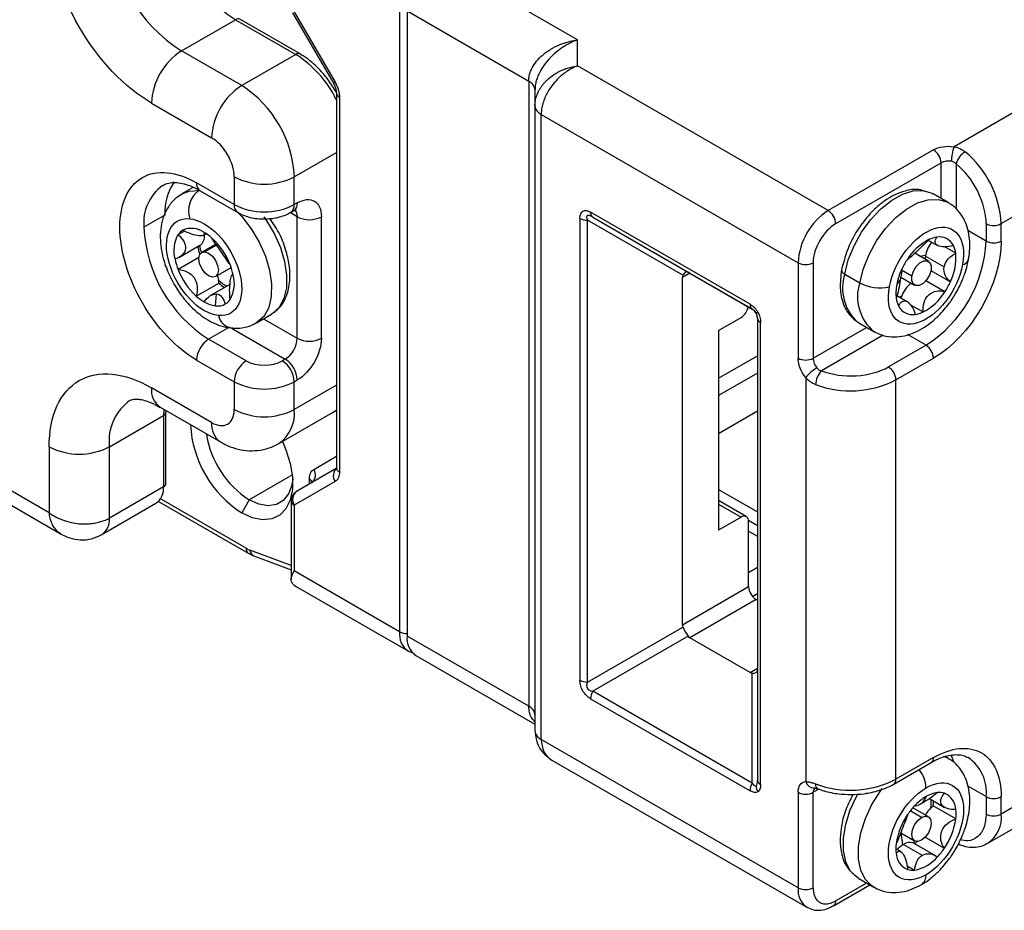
# Model space of a CAD drawing. Header units: millimetres. Extents: x 0 to 559, y 0 to 432.
# Tile 8 of 10: x 468 to 515, y 296 to 338. Entities that reach past the tile are written whole.
import ezdxf

# ---------------------------------------------------------------- set-up
doc = ezdxf.new("R2010")
doc.units = ezdxf.units.MM

msp = doc.modelspace()

# ---------------------------------------------------------------- linework, layer by layer
for p, q in [((494.503, 337.013), (487.907, 340.821)), ((486.139, 338.575), (486.139, 309.18)), ((475.886, 336.493), (478.431, 337.962)), ((478.431, 337.962), (481.26, 336.329)), ((481.46, 336.349), (478.631, 337.982)), ((481.11, 338.29), (483.024, 334.974)), ((481.189, 338.336), (483.103, 335.02)), ((486.492, 338.371), (492.21, 335.071)), ((486.492, 338.371), (486.492, 308.976)), ((494.503, 335.788), (494.503, 337.013)), ((478.714, 334.86), (475.886, 336.493)), ((481.26, 336.329), (478.714, 334.86)), ((519.544, 336.226), (512.207, 331.99)), ((506.291, 328.983), (494.503, 335.788)), ((492.21, 335.071), (492.21, 305.675)), ((483.164, 334.527), (483.164, 316.902)), ((483.31, 334.323), (483.31, 316.698)), ((492.503, 334.662), (492.503, 333.916)), ((474.472, 334.043), (477.3, 332.41)), ((492.503, 333.916), (492.503, 304.521)), ((469.663, 314.772), (436.853, 333.713)), ((492.796, 333.508), (504.877, 326.533)), ((492.796, 304.112), (492.796, 333.508)), ((437.118, 332.884), (470.227, 313.77)), ((481.189, 330.573), (483.164, 331.713)), ((511.241, 331.84), (506.291, 328.983)), ((514.423, 328.37), (520.494, 331.875)), ((506.645, 328.371), (511.595, 331.228)), ((511.595, 329.554), (511.595, 331.228)), ((512.302, 331.187), (512.302, 329.063)), ((478.361, 330.573), (478.361, 329.267)), ((481.189, 329.267), (481.189, 330.573)), ((476.445, 330.079), (475.904, 329.766)), ((478.361, 329.267), (476.593, 330.287)), ((476.705, 329.922), (476.769, 329.915)), ((476.759, 329.921), (478.526, 328.9)), ((511.93, 329.36), (511.223, 329.768)), ((481.33, 329.348), (481.189, 329.267)), ((475.108, 328.776), (474.118, 328.205)), ((481.33, 328.695), (480.993, 328.89)), ((481.023, 328.9), (481.165, 328.982)), ((481.33, 322.979), (481.33, 328.695)), ((482.462, 322.979), (482.462, 328.695)), ((502.614, 324.579), (495.119, 328.906)), ((494.619, 328.618), (494.619, 306.898)), ((499.456, 325.944), (494.973, 328.533)), ((494.973, 306.813), (494.973, 328.533)), ((495.223, 328.677), (502.718, 324.35)), ((495.223, 328.677), (499.706, 326.088)), ((513.716, 328.37), (513.716, 327.554)), ((514.423, 327.554), (514.423, 328.37)), ((476.026, 328.024), (475.719, 327.847)), ((476.898, 327.812), (477.047, 327.898)), ((513.716, 327.554), (512.858, 328.049)), ((475.759, 326.776), (476.754, 327.351)), ((477.507, 327.401), (476.834, 327.012)), ((477.535, 327.36), (476.982, 327.041)), ((510.992, 327.591), (511.425, 327.341)), ((511.118, 327.518), (511.125, 327.47)), ((511, 326.606), (510.359, 326.977)), ((510.6, 326.837), (510.869, 326.883)), ((510.859, 326.849), (511.743, 326.339)), ((512.284, 326.985), (511.771, 327.281)), ((476.702, 326.776), (475.724, 326.211)), ((504.877, 326.533), (504.877, 322.042)), ((505.584, 326.533), (505.584, 322.042)), ((477.483, 325.886), (478.217, 326.31)), ((478.309, 325.979), (478.264, 325.953)), ((499.786, 326.043), (499.432, 325.838)), ((499.786, 326.043), (502.614, 324.41)), ((507.064, 326.001), (507.771, 325.592)), ((510.228, 325.906), (509.738, 326.19)), ((511.12, 326.165), (512.038, 325.635)), ((476.577, 324.964), (477.638, 325.576)), ((478.184, 325.529), (477.253, 324.991)), ((499.432, 309.508), (499.432, 325.838)), ((509.511, 325.5), (509.678, 325.707)), ((509.705, 325.853), (510.35, 325.48)), ((511.779, 325.168), (510.881, 325.687)), ((477.488, 324.506), (477.529, 325.063)), ((510.004, 324.7), (509.523, 324.978)), ((510.158, 324.559), (510.75, 324.216)), ((479.403, 323.704), (480.11, 324.112)), ((502.718, 324.35), (502.718, 324.35)), ((502.98, 324.213), (502.901, 324.167)), ((479.739, 323.898), (481.33, 322.979)), ((501.129, 323.348), (502.19, 323.96)), ((502.968, 323.917), (502.968, 302.197)), ((503.114, 301.993), (503.114, 323.713)), ((507.723, 323.706), (507.666, 323.742)), ((507.723, 323.706), (508.431, 323.298)), ((478.148, 323.51), (477.159, 322.938)), ((478.265, 323.443), (480.765, 321.999)), ((501.129, 323.348), (501.129, 313.958)), ((505.584, 322.042), (508.095, 323.492)), ((508.877, 323.127), (505.973, 321.451)), ((510.888, 322.655), (510.025, 323.152)), ((478.926, 321.918), (477.159, 322.938)), ((510.888, 322.655), (509.12, 321.634)), ((476.593, 321.958), (478.361, 320.938)), ((480.765, 321.999), (480.623, 321.918)), ((501.129, 321.1), (502.968, 322.161)), ((509.473, 321.022), (511.241, 322.042)), ((502.968, 321.345), (501.129, 320.283)), ((478.361, 320.938), (478.361, 319.632)), ((481.189, 320.938), (481.33, 321.02)), ((481.189, 319.632), (481.189, 320.938)), ((505.231, 321.131), (505.231, 302.132)), ((509.473, 302.241), (509.473, 321.022)), ((477.3, 319.019), (474.472, 320.652)), ((483.164, 320.772), (481.189, 319.632)), ((474.886, 319.736), (477.714, 318.103)), ((475.047, 319.643), (475.037, 319.345)), ((475.154, 316.16), (475.154, 319.508)), ((475.158, 319.506), (475.155, 319.581)), ((480.464, 318.029), (483.01, 319.499)), ((502.968, 319.549), (501.129, 318.487)), ((472.492, 317.875), (475.037, 319.345)), ((475.037, 319.345), (475.037, 315.997)), ((469.663, 317.875), (469.663, 314.772)), ((472.492, 314.527), (472.492, 317.875)), ((482.103, 316.817), (483.164, 317.429)), ((483.16, 316.85), (481.293, 315.772)), ((481.096, 316.555), (479.068, 315.385)), ((483.103, 316.24), (481.189, 315.134)), ((481.896, 316.12), (481.896, 316.359)), ((475.037, 315.997), (472.492, 314.527)), ((501.129, 315.875), (502.968, 314.813)), ((474.803, 315.309), (479.021, 312.874)), ((478.918, 313.103), (474.896, 315.425)), ((479.068, 315.385), (478.714, 314.772)), ((481.043, 315.339), (481.043, 311.64)), ((502.44, 314.595), (501.129, 315.351)), ((472.139, 313.749), (474.685, 315.219)), ((481.189, 315.134), (481.189, 312.037)), ((501.129, 315.182), (502.19, 314.57)), ((502.19, 314.57), (501.129, 313.958)), ((502.968, 314.16), (502.542, 314.406)), ((502.544, 311.304), (502.544, 314.366)), ((502.544, 313.915), (502.968, 313.67)), ((481.043, 312.29), (479.102, 313.016)), ((479.281, 312.751), (481.043, 312.093)), ((486.139, 309.18), (481.189, 312.037)), ((502.968, 312.201), (502.544, 311.956)), ((481.189, 311.365), (481.25, 311.326)), ((481.25, 311.326), (486.553, 308.264)), ((499.432, 309.508), (502.544, 311.304)), ((502.897, 310.691), (499.786, 308.895)), ((502.729, 310.838), (502.968, 310.976)), ((502.968, 310.651), (502.897, 310.691)), ((494.973, 306.813), (499.456, 309.402)), ((492.21, 305.675), (486.492, 308.976)), ((499.706, 308.969), (495.223, 306.38)), ((502.614, 307.262), (499.786, 308.895)), ((486.557, 308.268), (486.82, 308.164)), ((486.907, 308.06), (492.503, 304.83)), ((502.614, 307.262), (502.968, 307.467)), ((502.718, 302.053), (502.718, 307.23)), ((495.119, 306.032), (502.614, 301.705)), ((502.718, 302.053), (495.223, 306.38)), ((504.877, 297.138), (492.796, 304.112)), ((520.494, 304.113), (514.423, 300.608)), ((511.241, 303.262), (509.473, 302.241)), ((511.693, 303.335), (511.929, 303.232)), ((511.93, 303.231), (511.787, 303.313)), ((493.296, 303.147), (505.291, 296.222)), ((509.37, 302.012), (511.137, 303.033)), ((513.802, 299.234), (520.216, 302.937)), ((513.716, 301.424), (512.858, 301.92)), ((504.877, 301.629), (504.877, 297.138)), ((505.85, 301.782), (505.584, 301.629)), ((505.584, 297.138), (505.584, 301.629)), ((510.888, 301.425), (510.711, 301.118)), ((513.716, 301.424), (513.716, 300.608)), ((514.423, 300.608), (514.423, 301.424)), ((510.348, 300.99), (510.364, 300.981)), ((511.05, 301.331), (511.763, 300.92)), ((512.289, 300.383), (511.228, 300.995)), ((510.675, 300.445), (510.144, 300.752)), ((511, 300.477), (510.267, 300.9)), ((509.699, 299.727), (510.35, 299.351)), ((509.711, 299.72), (509.79, 299.157)), ((510.847, 299.52), (511.752, 298.998)), ((509.827, 299.179), (510.711, 298.669)), ((511.364, 298.63), (510.327, 299.229)), ((512.397, 299.183), (512.494, 299.155)), ((509.701, 298.843), (509.473, 298.974)), ((509.996, 298.175), (510.35, 297.971)), ((506.541, 296.297), (508.241, 297.278)), ((508.095, 297.362), (506.645, 296.525)), ((507.723, 297.577), (508.431, 297.169))]:
    msp.add_line(p, q)
at = {"flags": 128}
for points in [[(483.103, 335.02), (483.061, 334.996), (483.034, 334.981), (483.024, 334.975), (483.024, 334.974)], [(475.909, 329.769), (476.251, 329.899), (476.705, 329.922)], [(507.064, 326.001), (507.235, 326.663), (507.503, 327.329), (507.857, 327.969), (508.282, 328.555), (508.759, 329.061), (509.267, 329.466), (509.785, 329.752), (510.288, 329.906), (510.756, 329.922), (511.168, 329.798), (511.223, 329.768)], [(507.771, 325.592), (507.942, 326.255), (508.21, 326.921), (508.564, 327.56), (508.989, 328.147), (509.466, 328.653), (509.975, 329.058), (510.492, 329.344), (510.996, 329.498), (511.464, 329.514), (511.876, 329.39), (511.912, 329.371)], [(478.568, 328.863), (478.718, 328.701), (479.159, 328.134), (479.535, 327.506), (479.828, 326.844), (480.026, 326.178), (480.121, 325.536), (480.107, 324.947), (479.987, 324.435), (479.764, 324.024), (479.449, 323.732), (479.398, 323.701)], [(479.756, 328.698), (479.866, 328.542), (480.242, 327.914), (480.535, 327.253), (480.733, 326.586), (480.828, 325.944), (480.814, 325.355), (480.694, 324.843), (480.471, 324.433), (480.156, 324.14), (480.11, 324.112)], [(511.147, 327.501), (511.137, 327.486), (511.125, 327.47)], [(477.335, 325.857), (477.159, 325.919), (476.983, 326.06), (476.834, 326.261), (476.734, 326.491), (476.699, 326.715), (476.734, 326.897), (476.833, 327.012), (476.982, 327.041)], [(476.982, 327.041), (477.158, 326.98), (477.334, 326.838), (477.483, 326.637), (477.583, 326.408), (477.618, 326.184), (477.583, 326.001), (477.484, 325.887), (477.335, 325.857)], [(510.859, 326.849), (510.848, 326.772), (510.842, 326.698)], [(510.228, 325.906), (510.302, 326.138), (510.433, 326.355), (510.601, 326.524), (510.781, 326.621), (510.944, 326.629), (511.066, 326.548), (511.129, 326.391), (511.123, 326.18)], [(477.566, 325.934), (477.585, 325.875), (477.622, 325.718)], [(511.123, 326.18), (511.048, 325.949), (510.917, 325.732), (510.749, 325.562), (510.57, 325.466), (510.407, 325.458), (510.285, 325.538), (510.222, 325.696), (510.228, 325.906)], [(483.01, 319.499), (483.01, 319.499), (483.164, 319.605)], [(480.628, 318.124), (480.796, 317.735), (481.001, 317.087), (481.105, 316.458), (481.105, 315.878), (481.001, 315.371), (480.796, 314.958), (480.501, 314.659), (480.127, 314.487), (479.692, 314.448), (479.214, 314.544), (478.714, 314.772)], [(481.111, 316.377), (481.067, 316.072), (480.915, 315.659), (480.671, 315.351), (480.346, 315.163), (479.957, 315.106), (479.524, 315.181), (479.068, 315.385)], [(512.186, 303.097), (512.086, 303.366), (512.075, 303.391)], [(507.723, 297.577), (507.634, 297.634), (507.33, 297.942), (507.12, 298.366), (507.012, 298.888), (507.012, 299.486), (507.12, 300.132), (507.33, 300.8), (507.634, 301.459), (507.686, 301.554)], [(508.432, 297.168), (508.341, 297.226), (508.037, 297.534), (507.827, 297.958), (507.719, 298.48), (507.719, 299.078), (507.827, 299.724), (508.037, 300.391), (508.341, 301.05), (508.726, 301.672), (508.827, 301.811)], [(510.675, 299.383), (510.499, 299.322), (510.35, 299.351), (510.251, 299.466), (510.216, 299.649), (510.251, 299.872), (510.35, 300.102), (510.499, 300.303), (510.675, 300.445)], [(510.675, 300.445), (510.851, 300.506), (511, 300.477), (511.1, 300.362), (511.135, 300.179), (511.1, 299.956), (511, 299.726), (510.851, 299.525), (510.675, 299.383)], [(510.369, 299.342), (510.333, 299.303), (510.282, 299.25)], [(512.492, 299.156), (512.455, 299.172), (512.408, 299.207)]]:
    msp.add_lwpolyline(points, dxfattribs=at)
for centre, radius, start, end in [((482.375, 344.158), 7.345, 182.4763, 237.5237), ((479.829, 342.689), 7.345, 182.4764, 237.5236), ((478.549, 337.798), 0.202, 65.9905, 125.5916), ((477.542, 333.903), 3.074, 122.6055, 177.3945), ((481.376, 336.172), 0.196, 63.6031, 126.4229), ((478.494, 331.942), 5.186, 25.7789, 57.7699), ((480.37, 332.271), 3.074, 122.6055, 177.3945), ((475.816, 330.329), 5.379, 2.6055, 57.3945), ((492.002, 334.613), 0.503, 5.6948, 65.6253), ((483.403, 334.544), 0.239, 183.8191, 247.2847), ((493.003, 333.966), 0.503, 185.6948, 245.6253), ((513.985, 331.299), 1.907, 158.7728, 179.8941), ((510.827, 331.193), 0.768, 2.6055, 57.3945), ((513.22, 330.936), 0.952, 121.2763, 164.7516), ((509.732, 328.131), 4.697, 2.9236, 50.4002), ((511.947, 330.546), 0.768, 80.2289, 117.3572), ((479.775, 333.303), 3.074, 242.6097, 297.3903), ((476.279, 328.415), 2.171, 126.3915, 185.5597), ((477.673, 328.901), 2.568, 146.1252, 182.7776), ((476.985, 330.244), 0.394, 173.7012, 234.9867), ((477.385, 328.966), 1.173, 125.3812, 198.0117), ((478.741, 329.218), 0.383, 172.7267, 236.1179), ((479.775, 331.996), 3.074, 242.6097, 297.3903), ((480.809, 329.218), 0.383, 303.9141, 7.2701), ((480.95, 329.3), 0.384, 304.0564, 7.2558), ((480.898, 328.729), 0.434, 355.5608, 41.6841), ((481.896, 329.787), 1.23, 242.6097, 297.3903), ((495.369, 328.882), 0.252, 174.3796, 234.302), ((507.948, 326.394), 3.074, 122.6055, 177.3945), ((505.877, 328.336), 0.768, 2.6055, 57.3945), ((494.958, 329.254), 0.721, 241.9598, 271.1441), ((514.069, 329.053), 0.769, 242.6097, 297.3903), ((480.719, 328.505), 6.608, 182.6055, 237.3945), ((477.043, 327.103), 1.519, 150.647, 195.4821), ((476.304, 327.448), 0.708, 120.0956, 145.6801), ((476.36, 327.143), 1.005, 54.6219, 114.1347), ((476.447, 327.767), 0.518, 306.4442, 6.2473), ((475.807, 326.013), 2.255, 48.0214, 59.8057), ((479.501, 327.898), 2.92, 191.6188, 199.4788), ((479.279, 327.797), 2.588, 190.1961, 197.9071), ((475.085, 325.25), 3.306, 21.1485, 47.5719), ((512.243, 325.277), 2.646, 117.4139, 148.1404), ((512.451, 326.535), 1.622, 144.8312, 168.8598), ((507.575, 327.833), 6.147, 302.6055, 357.3945), ((511.582, 326.46), 1.292, 98.4523, 115.555), ((511.522, 327.024), 0.725, 25.7785, 100.3376), ((511.133, 326.826), 1.162, 7.9018, 26.2567), ((514.069, 328.236), 0.769, 242.6097, 297.3903), ((509.812, 326.738), 2.484, 333.6409, 5.7091), ((478.479, 327.295), 2.96, 191.6515, 201.4777), ((475.414, 325.359), 2.96, 11.6515, 21.4777), ((505.231, 327.216), 0.769, 242.6097, 297.3903), ((512.874, 324.774), 3.449, 146.5851, 155.4591), ((512.561, 326.786), 0.343, 277.9422, 340.8591), ((478.807, 327.404), 3.306, 201.1485, 227.5719), ((476.85, 325.551), 1.519, 330.647, 15.4821), ((507.139, 326.21), 0.223, 183.8418, 250.4748), ((509.142, 325.344), 2.179, 162.4722, 227.3522), ((512.481, 324.939), 3.022, 155.1968, 169.2971), ((479.078, 327.255), 2.117, 226.5564, 239.6825), ((476.502, 325.522), 1.137, 2.7163, 9.907), ((479.213, 327.336), 2.362, 228.1758, 236.4263), ((509.798, 324.936), 2.131, 162.0685, 230.695), ((508.729, 327.328), 1.983, 241.1176, 282.7542), ((511.452, 325.118), 1.978, 168.8799, 187.6077), ((511.24, 324.353), 1.621, 130.8555, 157.3024), ((508.901, 327.068), 3.449, 326.5851, 335.4591), ((509.088, 326.274), 1.452, 291.4637, 296.8843), ((511.229, 324.345), 1.613, 156.8679, 160.872), ((509.532, 326.565), 2.646, 297.4139, 328.1404), ((478.085, 326.641), 2.255, 228.0214, 239.8057), ((477.656, 325.861), 1.366, 238.9409, 262.9543), ((477.58, 325.257), 0.757, 263.0536, 298.7397), ((477.589, 325.206), 0.708, 300.0956, 325.6801), ((502.865, 324.555), 0.252, 174.3796, 234.302), ((510.642, 325.016), 1.162, 187.9018, 206.2567), ((478.359, 324.204), 0.752, 191.8247, 260.194), ((501.772, 324.613), 0.775, 302.6666, 348.4845), ((510.253, 324.817), 0.725, 205.7785, 280.3376), ((510.193, 325.382), 1.292, 278.4523, 295.555), ((503.218, 323.942), 0.251, 185.6948, 245.6253), ((477.821, 321.903), 1.229, 122.6055, 177.3945), ((480.102, 323.035), 1.229, 302.6055, 357.3945), ((481.896, 324.071), 1.23, 242.6097, 297.3903), ((510.473, 322.007), 0.768, 2.6055, 57.3945), ((479.589, 320.882), 1.229, 122.6055, 177.3945), ((479.961, 320.882), 1.229, 2.6055, 57.3945), ((480.102, 320.964), 1.229, 2.6055, 57.3945), ((505.231, 322.725), 0.769, 242.6097, 297.3903), ((506.351, 322.078), 0.767, 182.6393, 219.7721), ((506.718, 319.937), 1.907, 120.1044, 141.2295), ((506.65, 320.78), 0.952, 135.2489, 178.7233), ((508.706, 320.987), 0.768, 2.6055, 57.3945), ((479.775, 323.667), 3.074, 242.6097, 297.3903), ((507.335, 325.205), 4.698, 249.6027, 297.0725), ((475.452, 320.544), 0.986, 173.7012, 234.9867), ((474.828, 318.142), 2.352, 124.9455, 186.5174), ((474.953, 319.529), 0.202, 294.4627, 353.3013), ((479.775, 322.361), 3.074, 242.6097, 297.3903), ((479.474, 319.442), 1.725, 305.0198, 6.2983), ((478.301, 318.92), 1.006, 174.381, 234.2856), ((481.52, 319.17), 5.217, 182.8122, 237.4558), ((481.519, 319.184), 4.521, 188.8846, 237.1774), ((471.077, 320.605), 3.074, 242.6097, 297.3903), ((481.724, 316.551), 0.463, 307.6541, 35.0897), ((483.48, 316.506), 0.461, 126.3512, 215.1851), ((483.414, 316.927), 0.251, 185.6948, 245.6253), ((481.778, 316.113), 0.273, 19.2001, 64.3554), ((474.204, 315.905), 0.838, 305.0133, 6.2988), ((474.954, 316.18), 0.201, 294.3747, 354.3052), ((481.566, 315.4), 0.461, 126.3512, 215.1851), ((481.293, 315.364), 0.252, 185.7426, 245.6212), ((471.659, 314.435), 0.838, 305.0163, 6.2986), ((502.328, 314.401), 0.218, 350.786, 129.2033), ((479.168, 313.079), 0.252, 174.3817, 234.2786), ((479.406, 313.029), 0.305, 182.4789, 245.6066), ((503.311, 311.339), 0.768, 182.6055, 237.3945), ((487.09, 309.059), 0.959, 172.7379, 236.0061), ((486.478, 309.817), 0.721, 241.9598, 271.1441), ((487.444, 308.855), 0.959, 172.7442, 235.9436), ((494.958, 307.534), 0.721, 241.9598, 271.1441), ((495.84, 306.007), 0.721, 148.8563, 178.0435), ((492.002, 305.217), 0.503, 5.6948, 65.6253), ((493.003, 304.571), 0.503, 185.6948, 245.6253), ((510.996, 303.235), 0.246, 305.0133, 6.2988), ((511.764, 301.642), 1.964, 353.6259, 55.8141), ((509.358, 301.762), 1.531, 2.6455, 37.9188), ((503.335, 301.68), 0.721, 148.8563, 178.0435), ((503.481, 301.941), 0.58, 180.5474, 210.3568), ((503.218, 302.222), 0.251, 185.6948, 245.6253), ((505.628, 302.253), 0.415, 196.916, 269.6534), ((505.849, 301.651), 0.266, 134.6456, 184.6913), ((505.917, 301.982), 0.222, 169.8435, 237.7495), ((507.335, 306.425), 4.698, 249.6027, 297.0725), ((509.236, 302.211), 0.24, 303.8755, 7.274), ((505.231, 302.311), 0.769, 242.6097, 297.3903), ((512.129, 299.333), 2.432, 120.687, 136.9966), ((511.599, 300.25), 1.373, 97.2956, 121.2186), ((511.518, 300.808), 0.81, 73.2036, 96.5773), ((511.442, 300.795), 0.847, 1.6195, 68.5818), ((514.069, 302.107), 0.769, 242.6097, 297.3903), ((512.691, 298.776), 3.223, 136.5636, 145.8472), ((509.284, 301.155), 1.85, 351.9311, 4.031), ((512.051, 299.96), 1.322, 128.4818, 134.9865), ((509.187, 301.223), 2.054, 353.6388, 359.9548), ((512.601, 298.789), 3.142, 145.1202, 172.4684), ((512.285, 299.737), 1.645, 135.2394, 150.038), ((510.42, 300.601), 1.882, 353.3495, 6.6505), ((514.069, 301.29), 0.769, 242.6097, 297.3903), ((512.96, 300.443), 1.473, 304.7335, 6.4329), ((509.174, 300.795), 3.142, 325.1202, 352.4684), ((511.355, 298.982), 1.882, 173.3495, 186.6505), ((510.467, 298.108), 1.248, 120.8564, 138.2681), ((510.129, 298.738), 0.534, 73.3669, 124.415), ((510.159, 298.938), 0.336, 60.0143, 68.5482), ((508.146, 301.312), 3.06, 316.4597, 319.4147), ((510.333, 298.788), 0.847, 181.6195, 248.5818), ((510.016, 299.791), 1.851, 280.4127, 319.582), ((509.084, 300.807), 3.223, 316.5636, 325.8472), ((510.257, 298.775), 0.81, 253.2036, 276.5773), ((510.386, 297.701), 0.503, 305.8348, 5.6085), ((505.857, 297.03), 0.986, 173.6979, 235.022), ((505.231, 297.82), 0.769, 242.6097, 297.3903), ((506.393, 296.501), 0.253, 306.8974, 5.5151)]:
    msp.add_arc(centre, radius, start, end)
for centre, major_axis, ratio, start_param, end_param in [((500.139, 325.838), (0.707, 0), 0.577382, 2.879793, 3.141593), ((499.639, 325.55), (0, 0.558), 0.464104, 6.021462, 7.068659), ((500.139, 325.838), (0.5, -0.289), 0.00007, 2.356235, 2.618035), ((502.968, 324.206), (0.5, -0.289), 0.00007, 2.094436, 2.356235), ((502.468, 323.917), (0.25, 0.433), 0.99996, 5.236028, 6.283226), ((500.139, 309.508), (0.707, 0), 0.577382, 3.141593, 3.403392), ((499.639, 309.219), (-0.25, 0.433), 0.154743, 1.047273, 2.094471), ((500.139, 309.508), (0.354, 0.612), 0.577335, 2.879834, 3.141633), ((502.968, 307.875), (0.354, 0.612), 0.577335, 3.141633, 3.403433), ((502.468, 307.586), (0.483, -0.279), 0.464152, 5.497828, 6.545025)]:
    msp.add_ellipse(centre, major_axis=major_axis, ratio=ratio, start_param=start_param, end_param=end_param)
for points, knots in [([(474.472, 334.043), (473.196, 334.779), (471.973, 336.07), (470.17, 339.194), (469.663, 340.899), (469.663, 342.371)], [0, 0, 0, 0, 0.5, 0.5, 1, 1, 1, 1]), ([(492.21, 335.071), (492.211, 335.105), (492.212, 335.173), (492.226, 335.276), (492.249, 335.381), (492.28, 335.485), (492.32, 335.59), (492.406, 335.77), (492.575, 336.025), (492.868, 336.32), (493.234, 336.582), (493.576, 336.756), (493.892, 336.874), (494.173, 336.958), (494.386, 336.993), (494.503, 337.013)], [0, 0, 0, 0, 0.036351, 0.072904, 0.109713, 0.146832, 0.184312, 0.222203, 0.343336, 0.474126, 0.599455, 0.742438, 0.808916, 0.894771, 1, 1, 1, 1]), ([(494.503, 337.013), (494.457, 336.996), (494.368, 336.963), (494.241, 336.906), (494.124, 336.849), (494.019, 336.792), (493.925, 336.737), (493.842, 336.685), (493.659, 336.563), (493.396, 336.357), (493.077, 336.029), (492.821, 335.682), (492.654, 335.36), (492.561, 335.091), (492.512, 334.87), (492.506, 334.732), (492.503, 334.662)], [0, 0, 0, 0, 0.0474974, 0.0914324, 0.1318052, 0.168616, 0.2018654, 0.2315539, 0.2576827, 0.4006582, 0.5260043, 0.6567864, 0.7779355, 0.8532556, 0.9271378, 1, 1, 1, 1]), ([(483.156, 334.566), (483.036, 334.759), (482.868, 335.03), (482.581, 335.392), (482.325, 335.677), (482.003, 335.973), (481.712, 336.2), (481.526, 336.305), (481.459, 336.342)], [0, 0, 0, 0, 0.258623, 0.363328, 0.535381, 0.711168, 0.897207, 1, 1, 1, 1]), ([(492.503, 333.916), (492.504, 333.953), (492.505, 334.028), (492.52, 334.141), (492.543, 334.255), (492.577, 334.37), (492.62, 334.486), (492.673, 334.6), (492.737, 334.714), (492.81, 334.825), (492.893, 334.934), (492.986, 335.04), (493.141, 335.196), (493.392, 335.394), (493.692, 335.559), (493.969, 335.669), (494.215, 335.744), (494.401, 335.772), (494.503, 335.788)], [0, 0, 0, 0, 0.04276, 0.085977, 0.12966, 0.173819, 0.218461, 0.263595, 0.309228, 0.355369, 0.402024, 0.4492, 0.496905, 0.620307, 0.757727, 0.820657, 0.901419, 1, 1, 1, 1]), ([(494.503, 335.788), (494.463, 335.773), (494.388, 335.743), (494.279, 335.69), (494.18, 335.637), (494.09, 335.584), (494.01, 335.532), (493.939, 335.483), (493.781, 335.367), (493.554, 335.167), (493.313, 334.886), (493.139, 334.629), (493.013, 334.397), (492.915, 334.165), (492.846, 333.937), (492.803, 333.716), (492.798, 333.577), (492.796, 333.508)], [0, 0, 0, 0, 0.044468, 0.085658, 0.12357, 0.158205, 0.189561, 0.217639, 0.242439, 0.379862, 0.503292, 0.590306, 0.675567, 0.759118, 0.841007, 0.921283, 1, 1, 1, 1]), ([(483.024, 334.974), (483.056, 334.912), (483.101, 334.825), (483.14, 334.703), (483.159, 334.614), (483.165, 334.549), (483.164, 334.53), (483.164, 334.528)], [0, 0, 0, 0, 0.378795, 0.528398, 0.759605, 0.983125, 1, 1, 1, 1]), ([(483.103, 335.02), (483.119, 334.992), (483.151, 334.935), (483.192, 334.846), (483.228, 334.757), (483.267, 334.638), (483.303, 334.488), (483.308, 334.378), (483.31, 334.323)], [0, 0, 0, 0, 0.125122, 0.249401, 0.374049, 0.50027, 0.749406, 1, 1, 1, 1]), ([(512.207, 331.99), (512.239, 331.983), (512.303, 331.968), (512.395, 331.938), (512.484, 331.902), (512.569, 331.859), (512.65, 331.808), (512.701, 331.77), (512.726, 331.75)], [0, 0, 0, 0, 0.164519, 0.328616, 0.493263, 0.659424, 0.828038, 1, 1, 1, 1]), ([(513.716, 328.37), (513.716, 328.841), (513.575, 329.378), (513.06, 330.405), (512.701, 330.862), (512.302, 331.187)], [0, 0, 0, 0, 0.5, 0.5, 1, 1, 1, 1]), ([(476.593, 321.958), (475.636, 322.511), (474.719, 323.479), (473.367, 325.822), (472.987, 327.1), (472.987, 329.309), (473.367, 330.149), (474.719, 330.93), (475.636, 330.839), (476.593, 330.287)], [0, 0, 0, 0, 0.25, 0.25, 0.5, 0.5, 0.75, 0.75, 1, 1, 1, 1]), ([(475.003, 330.157), (475.05, 330.187), (475.17, 330.263), (475.411, 330.309), (475.735, 330.306), (476.1, 330.223), (476.447, 330.095), (476.674, 329.962), (476.76, 329.912)], [0, 0, 0, 0, 0.133493, 0.341244, 0.528544, 0.710308, 0.890341, 1, 1, 1, 1]), ([(475.918, 329.761), (475.814, 329.699), (475.56, 329.548), (475.264, 329.188), (475.034, 328.737), (474.908, 328.245), (474.873, 327.736), (474.914, 327.23), (475.008, 326.78), (475.135, 326.373), (475.297, 325.96), (475.449, 325.677), (475.537, 325.514)], [0, 0, 0, 0, 0.082017, 0.200841, 0.311464, 0.425629, 0.538486, 0.64243, 0.742745, 0.816417, 0.893452, 1, 1, 1, 1]), ([(510.883, 329.869), (510.769, 329.911), (510.468, 330.023), (509.786, 329.913), (509.059, 329.564), (508.362, 328.971), (507.772, 328.27), (507.204, 327.299), (507.017, 326.58), (506.916, 326.195)], [0, 0, 0, 0, 0.076935, 0.202449, 0.392637, 0.507913, 0.647538, 0.811518, 1, 1, 1, 1]), ([(481.33, 329.348), (481.63, 329.522), (481.918, 329.55), (482.343, 329.305), (482.462, 329.041), (482.462, 328.695)], [0, 0, 0, 0, 0.5, 0.5, 1, 1, 1, 1]), ([(512.879, 326.675), (512.891, 326.734), (512.935, 326.948), (512.956, 327.314), (512.933, 327.77), (512.836, 328.213), (512.66, 328.632), (512.395, 328.999), (512.132, 329.254), (511.944, 329.341), (511.895, 329.364)], [0, 0, 0, 0, 0.0541157, 0.1946373, 0.3404339, 0.4896462, 0.6402873, 0.7916975, 0.9457928, 1, 1, 1, 1]), ([(477.624, 324.05), (476.722, 324.139), (475.687, 325.231), (474.94, 327.744), (475.368, 328.692), (476.269, 328.603)], [0, 0, 0, 0, 0.5, 0.5, 1, 1, 1, 1]), ([(478.532, 328.907), (478.565, 328.885), (478.685, 328.806), (478.912, 328.723), (479.213, 328.64), (479.5, 328.597), (479.695, 328.592), (479.775, 328.59)], [0, 0, 0, 0, 0.097035, 0.348953, 0.563859, 0.82041, 1, 1, 1, 1]), ([(479.775, 328.59), (479.951, 328.599), (480.197, 328.611), (480.54, 328.693), (480.788, 328.773), (480.95, 328.865), (481.02, 328.904)], [0, 0, 0, 0, 0.394095, 0.54938, 0.805947, 1, 1, 1, 1]), ([(481.165, 328.982), (481.192, 328.996), (481.248, 329.026), (481.281, 329.029), (481.274, 329.029), (481.273, 329.029)], [0, 0, 0, 0, 0.4489672, 0.9108608, 1, 1, 1, 1]), ([(494.619, 328.618), (494.619, 328.792), (494.666, 328.912), (494.84, 329.013), (494.968, 328.994), (495.119, 328.906)], [0, 0, 0, 0, 0.5, 0.5, 1, 1, 1, 1]), ([(495.223, 328.677), (495.096, 328.75), (495.006, 328.776), (494.919, 328.725), (494.922, 328.65), (494.973, 328.533)], [0, 0, 0, 0, 0.5, 0.5, 1, 1, 1, 1]), ([(476.269, 328.603), (477.17, 328.515), (478.206, 327.423), (478.953, 324.91), (478.525, 323.962), (477.624, 324.05)], [0, 0, 0, 0, 0.5, 0.5, 1, 1, 1, 1]), ([(480.111, 324.112), (480.267, 324.228), (480.555, 324.44), (480.857, 324.986), (480.997, 325.62), (480.977, 326.343), (480.823, 327.079), (480.534, 327.875), (480.208, 328.367), (480.044, 328.615)], [0, 0, 0, 0, 0.1425838, 0.2613732, 0.4280256, 0.5566689, 0.694887, 0.8462292, 1, 1, 1, 1]), ([(509.167, 325.395), (509.39, 326.62), (510.342, 327.851), (512.242, 328.432), (512.832, 327.673), (512.608, 326.447)], [0, 0, 0, 0, 0.5, 0.5, 1, 1, 1, 1]), ([(475.719, 327.847), (475.83, 327.753), (475.924, 327.65), (476.053, 327.429), (476.085, 327.311), (476.058, 327.083), (475.998, 326.975), (475.822, 326.803), (475.707, 326.738), (475.579, 326.697)], [0, 0, 0, 0, 0.25, 0.25, 0.5, 0.5, 0.75, 0.75, 1, 1, 1, 1]), ([(476.717, 327.795), (476.617, 327.805), (476.489, 327.834), (476.221, 327.925), (476.082, 327.986), (475.949, 328.06)], [0, 0, 0, 0, 0.5, 0.5, 1, 1, 1, 1]), ([(476.942, 327.963), (476.958, 327.9), (476.952, 327.853), (476.882, 327.796), (476.817, 327.785), (476.717, 327.795)], [0, 0, 0, 0, 0.5, 0.5, 1, 1, 1, 1]), ([(478.169, 326.443), (478.12, 326.501), (478.064, 326.582), (477.931, 326.783), (477.854, 326.903), (477.685, 327.15), (477.594, 327.276), (477.436, 327.5), (477.367, 327.602), (477.316, 327.69)], [0, 0, 0, 0, 0.25, 0.25, 0.5, 0.5, 0.75, 0.75, 1, 1, 1, 1]), ([(511.025, 327.625), (510.939, 327.527), (510.839, 327.425), (510.623, 327.219), (510.508, 327.114), (510.304, 326.926), (510.216, 326.842), (510.081, 326.724), (510.031, 326.687), (509.996, 326.673)], [0, 0, 0, 0, 0.25, 0.25, 0.5, 0.5, 0.75, 0.75, 1, 1, 1, 1]), ([(512.175, 327.34), (512.032, 327.298), (511.89, 327.277), (511.631, 327.275), (511.516, 327.295), (511.36, 327.373), (511.321, 327.432), (511.313, 327.569), (511.341, 327.65), (511.392, 327.738)], [0, 0, 0, 0, 0.25, 0.25, 0.5, 0.5, 0.75, 0.75, 1, 1, 1, 1]), ([(511.743, 326.339), (511.768, 326.474), (511.838, 326.601), (512.031, 326.819), (512.151, 326.911), (512.284, 326.985)], [0, 0, 0, 0, 0.5, 0.5, 1, 1, 1, 1]), ([(512.608, 326.447), (512.501, 325.858), (512.217, 325.238), (511.42, 324.208), (510.939, 323.84), (510.027, 323.561), (509.631, 323.661), (509.138, 324.296), (509.059, 324.806), (509.167, 325.395)], [0, 0, 0, 0, 0.25, 0.25, 0.5, 0.5, 0.75, 0.75, 1, 1, 1, 1]), ([(512.297, 325.107), (512.407, 325.316), (512.562, 325.607), (512.727, 326.05), (512.825, 326.364), (512.864, 326.59), (512.879, 326.675)], [0, 0, 0, 0, 0.411639, 0.572864, 0.839242, 1, 1, 1, 1]), ([(475.724, 326.211), (475.865, 326.206), (476.008, 326.175), (476.272, 326.05), (476.392, 325.954), (476.561, 325.708), (476.609, 325.557), (476.636, 325.257), (476.618, 325.106), (476.577, 324.964)], [0, 0, 0, 0, 0.25, 0.25, 0.5, 0.5, 0.75, 0.75, 1, 1, 1, 1]), ([(478.173, 324.807), (478.155, 324.954), (478.147, 325.107), (478.15, 325.404), (478.161, 325.547), (478.188, 325.775), (478.206, 325.859), (478.25, 325.954), (478.278, 325.969), (478.313, 325.956)], [0, 0, 0, 0, 0.25, 0.25, 0.5, 0.5, 0.75, 0.75, 1, 1, 1, 1]), ([(506.916, 326.195), (506.882, 325.903), (506.814, 325.333), (506.968, 324.608), (507.263, 324.044), (507.573, 323.816), (507.723, 323.706)], [0, 0, 0, 0, 0.272944, 0.531751, 0.77472, 1, 1, 1, 1]), ([(509.737, 326.206), (509.748, 326.176), (509.747, 326.12), (509.724, 325.955), (509.703, 325.843), (509.678, 325.707)], [0, 0, 0, 0, 0.5, 0.5, 1, 1, 1, 1]), ([(512.038, 325.635), (511.934, 325.719), (511.85, 325.824), (511.741, 326.066), (511.719, 326.203), (511.743, 326.339)], [0, 0, 0, 0, 0.5, 0.5, 1, 1, 1, 1]), ([(475.537, 325.514), (475.663, 325.313), (475.837, 325.035), (476.138, 324.669), (476.405, 324.386), (476.744, 324.093), (477.117, 323.836), (477.525, 323.634), (477.9, 323.504), (478.141, 323.482), (478.233, 323.474)], [0, 0, 0, 0, 0.187024, 0.260274, 0.3813, 0.505063, 0.636777, 0.773435, 0.913295, 1, 1, 1, 1]), ([(509.678, 325.707), (509.654, 325.572), (509.627, 325.42), (509.566, 325.126), (509.531, 324.984), (509.491, 324.856)], [0, 0, 0, 0, 0.5, 0.5, 1, 1, 1, 1]), ([(476.951, 324.691), (477.027, 324.807), (477.119, 324.904), (477.321, 325.037), (477.43, 325.073), (477.529, 325.063)], [0, 0, 0, 0, 0.5, 0.5, 1, 1, 1, 1]), ([(477.529, 325.063), (477.629, 325.053), (477.714, 324.999), (477.851, 324.832), (477.903, 324.721), (477.944, 324.593)], [0, 0, 0, 0, 0.5, 0.5, 1, 1, 1, 1]), ([(508.465, 323.294), (508.559, 323.243), (508.805, 323.106), (509.251, 323.033), (509.757, 323.059), (510.246, 323.196), (510.704, 323.421), (511.121, 323.709), (511.465, 324.016), (511.754, 324.329), (512.03, 324.676), (512.199, 324.949), (512.297, 325.107)], [0, 0, 0, 0, 0.073212, 0.193175, 0.304859, 0.42012, 0.534059, 0.639, 0.740278, 0.814656, 0.89243, 1, 1, 1, 1]), ([(510.75, 324.216), (510.743, 324.368), (510.758, 324.52), (510.842, 324.802), (510.914, 324.931), (511.117, 325.12), (511.248, 325.179), (511.515, 325.221), (511.651, 325.208), (511.779, 325.168)], [0, 0, 0, 0, 0.25, 0.25, 0.5, 0.5, 0.75, 0.75, 1, 1, 1, 1]), ([(509.6, 324.502), (509.65, 324.596), (509.706, 324.668), (509.833, 324.746), (509.906, 324.751), (510.061, 324.673), (510.143, 324.59), (510.283, 324.376), (510.341, 324.245), (510.383, 324.104)], [0, 0, 0, 0, 0.25, 0.25, 0.5, 0.5, 0.75, 0.75, 1, 1, 1, 1]), ([(478.233, 323.474), (478.291, 323.466), (478.499, 323.435), (478.858, 323.487), (479.198, 323.576), (479.356, 323.686), (479.389, 323.709)], [0, 0, 0, 0, 0.143969, 0.518914, 0.900508, 1, 1, 1, 1]), ([(482.462, 322.979), (482.462, 322.633), (482.343, 322.232), (481.918, 321.497), (481.63, 321.193), (481.33, 321.02)], [0, 0, 0, 0, 0.5, 0.5, 1, 1, 1, 1]), ([(469.663, 317.875), (469.663, 319.348), (470.17, 320.468), (471.973, 321.509), (473.196, 321.388), (474.472, 320.652)], [0, 0, 0, 0, 0.5, 0.5, 1, 1, 1, 1]), ([(505.973, 321.451), (506.454, 321.267), (507.03, 321.185), (508.177, 321.252), (508.712, 321.399), (509.12, 321.634)], [0, 0, 0, 0, 0.5, 0.5, 1, 1, 1, 1]), ([(505.698, 320.802), (505.668, 320.814), (505.609, 320.838), (505.525, 320.883), (505.445, 320.935), (505.369, 320.994), (505.297, 321.059), (505.253, 321.107), (505.231, 321.131)], [0, 0, 0, 0, 0.171962, 0.340576, 0.506737, 0.671384, 0.835481, 1, 1, 1, 1]), ([(473.487, 320.072), (473.511, 320.085), (473.553, 320.107), (473.703, 320.128), (473.916, 320.117), (474.208, 320.048), (474.536, 319.927), (474.779, 319.791), (474.888, 319.731)], [0, 0, 0, 0, 0.235091, 0.398931, 0.56018, 0.717348, 0.873581, 1, 1, 1, 1]), ([(477.3, 319.019), (477.581, 318.857), (477.851, 318.83), (478.249, 319.06), (478.361, 319.307), (478.361, 319.632)], [0, 0, 0, 0, 0.5, 0.5, 1, 1, 1, 1]), ([(482.998, 319.508), (483.047, 319.527), (483.109, 319.551), (483.155, 319.599), (483.164, 319.608)], [0, 0, 0, 0, 0.80306, 1, 1, 1, 1]), ([(477.718, 318.112), (477.791, 318.067), (478.013, 317.934), (478.422, 317.787), (478.937, 317.684), (479.473, 317.689), (479.998, 317.794), (480.311, 317.955), (480.462, 318.033)], [0, 0, 0, 0, 0.088865, 0.268336, 0.451106, 0.63612, 0.823915, 1, 1, 1, 1]), ([(481.896, 316.359), (481.897, 316.385), (481.898, 316.438), (481.909, 316.511), (481.925, 316.579), (481.957, 316.662), (482.01, 316.751), (482.072, 316.795), (482.103, 316.817)], [0, 0, 0, 0, 0.125122, 0.249401, 0.374049, 0.50027, 0.749406, 1, 1, 1, 1]), ([(483.31, 316.698), (483.31, 316.671), (483.308, 316.619), (483.298, 316.546), (483.281, 316.478), (483.25, 316.395), (483.196, 316.306), (483.134, 316.262), (483.103, 316.24)], [0, 0, 0, 0, 0.125122, 0.249401, 0.374049, 0.50027, 0.749406, 1, 1, 1, 1]), ([(483.164, 316.902), (483.163, 316.884), (483.162, 316.845), (483.153, 316.825), (483.155, 316.828), (483.156, 316.829)], [0, 0, 0, 0, 0.422693, 0.88456, 1, 1, 1, 1]), ([(482.051, 316.228), (482.05, 316.227), (482.05, 316.226), (482.023, 316.19), (482.006, 316.185), (482.003, 316.184)], [0, 0, 0, 0, 0.3238935, 0.8872756, 1, 1, 1, 1]), ([(481.293, 315.77), (481.287, 315.767), (481.238, 315.743), (481.154, 315.665), (481.072, 315.526), (481.033, 315.405), (481.044, 315.343), (481.045, 315.339)], [0, 0, 0, 0, 0.034524, 0.31917, 0.634128, 0.97557, 1, 1, 1, 1]), ([(469.663, 314.772), (469.696, 314.748), (469.76, 314.702), (469.86, 314.64), (469.956, 314.586), (470.047, 314.54), (470.131, 314.5), (470.209, 314.467), (470.389, 314.397), (470.676, 314.313), (471.039, 314.258), (471.349, 314.246), (471.613, 314.259), (471.863, 314.296), (472.095, 314.354), (472.307, 314.43), (472.431, 314.495), (472.492, 314.527)], [0, 0, 0, 0, 0.044253, 0.085249, 0.122988, 0.157469, 0.188692, 0.216657, 0.241364, 0.378405, 0.501714, 0.588787, 0.674218, 0.758029, 0.840245, 0.920893, 1, 1, 1, 1]), ([(470.227, 313.77), (470.204, 313.784), (470.156, 313.814), (470.087, 313.868), (470.02, 313.931), (469.956, 314.005), (469.895, 314.088), (469.833, 314.192), (469.768, 314.332), (469.703, 314.524), (469.677, 314.684), (469.663, 314.772)], [0, 0, 0, 0, 0.078931, 0.160917, 0.245958, 0.33406, 0.425223, 0.51945, 0.644335, 0.804528, 1, 1, 1, 1]), ([(470.227, 313.77), (470.358, 313.705), (470.637, 313.566), (471.134, 313.482), (471.662, 313.523), (471.982, 313.675), (472.139, 313.749)], [0, 0, 0, 0, 0.222821, 0.473553, 0.741803, 1, 1, 1, 1]), ([(479.021, 312.875), (479.022, 312.874), (479.104, 312.818), (479.193, 312.786), (479.28, 312.754)], [0, 0, 0, 0, 0.0064552, 1, 1, 1, 1]), ([(481.189, 311.365), (481.128, 311.41), (481.091, 311.455), (481.046, 311.554), (481.039, 311.605), (481.053, 311.771), (481.108, 311.897), (481.189, 312.037)], [0, 0, 0, 0, 0.25, 0.25, 0.5, 0.5, 1, 1, 1, 1]), ([(495.119, 306.032), (494.968, 306.119), (494.84, 306.246), (494.666, 306.549), (494.619, 306.723), (494.619, 306.898)], [0, 0, 0, 0, 0.5, 0.5, 1, 1, 1, 1]), ([(494.973, 306.813), (494.922, 306.696), (494.919, 306.594), (495.006, 306.443), (495.096, 306.395), (495.223, 306.38)], [0, 0, 0, 0, 0.5, 0.5, 1, 1, 1, 1]), ([(492.49, 304.947), (492.448, 304.995), (492.338, 305.122), (492.235, 305.37), (492.218, 305.574), (492.21, 305.675)], [0, 0, 0, 0, 0.237189, 0.623351, 1, 1, 1, 1]), ([(492.507, 304.465), (492.53, 304.289), (492.573, 303.963), (492.84, 303.483), (493.127, 303.272), (493.296, 303.147)], [0, 0, 0, 0, 0.324213, 0.602696, 1, 1, 1, 1]), ([(492.796, 304.112), (492.819, 303.912), (492.854, 303.606), (493.073, 303.316), (493.206, 303.184), (493.296, 303.147), (493.296, 303.147)], [0, 0, 0, 0, 0.48373, 0.737885, 0.999896, 1, 1, 1, 1]), ([(511.241, 303.262), (512.085, 303.749), (512.894, 303.829), (514.088, 303.14), (514.423, 302.399), (514.423, 301.424)], [0, 0, 0, 0, 0.5, 0.5, 1, 1, 1, 1]), ([(511.137, 303.026), (511.21, 303.069), (511.406, 303.184), (511.715, 303.304), (512.055, 303.389), (512.37, 303.408), (512.647, 303.372), (512.797, 303.296), (512.869, 303.259)], [0, 0, 0, 0, 0.101691, 0.274289, 0.449177, 0.628932, 0.82007, 1, 1, 1, 1]), ([(512.297, 298.978), (512.407, 299.187), (512.561, 299.478), (512.727, 299.921), (512.839, 300.293), (512.923, 300.734), (512.958, 301.185), (512.933, 301.64), (512.836, 302.084), (512.66, 302.503), (512.395, 302.87), (512.141, 303.119), (511.962, 303.202), (511.923, 303.221)], [0, 0, 0, 0, 0.135329, 0.188333, 0.275906, 0.365459, 0.460767, 0.559651, 0.660853, 0.763024, 0.865716, 0.970229, 1, 1, 1, 1]), ([(510.888, 301.833), (511.863, 302.396), (512.655, 301.939), (512.655, 299.685), (511.863, 298.313), (510.888, 297.75)], [0, 0, 0, 0, 0.5, 0.5, 1, 1, 1, 1]), ([(505.231, 302.132), (505.253, 302.131), (505.297, 302.129), (505.369, 302.118), (505.445, 302.102), (505.525, 302.081), (505.609, 302.054), (505.668, 302.032), (505.698, 302.021)], [0, 0, 0, 0, 0.164519, 0.328616, 0.493263, 0.659424, 0.828038, 1, 1, 1, 1]), ([(505.625, 301.838), (505.63, 301.838), (505.639, 301.838), (505.688, 301.831), (505.752, 301.809), (505.796, 301.795)], [0, 0, 0, 0, 0.244005, 0.490786, 1, 1, 1, 1]), ([(507.352, 301.523), (507.561, 301.53), (507.855, 301.541), (508.274, 301.609), (508.618, 301.69), (508.993, 301.824), (509.247, 301.933), (509.36, 302.008), (509.368, 302.014)], [0, 0, 0, 0, 0.283704, 0.398796, 0.587734, 0.780567, 0.984803, 1, 1, 1, 1]), ([(510.888, 297.75), (509.912, 297.187), (509.12, 297.644), (509.12, 299.898), (509.912, 301.27), (510.888, 301.833)], [0, 0, 0, 0, 0.5, 0.5, 1, 1, 1, 1]), ([(505.8, 301.8), (505.895, 301.763), (506.096, 301.686), (506.432, 301.609), (506.852, 301.539), (507.163, 301.529), (507.352, 301.523)], [0, 0, 0, 0, 0.2038374, 0.4303689, 0.6541497, 1, 1, 1, 1]), ([(507.454, 301.529), (507.339, 301.305), (507.097, 300.834), (506.913, 300.128), (506.831, 299.432), (506.892, 298.744), (507.128, 298.07), (507.477, 297.789), (507.651, 297.648)], [0, 0, 0, 0, 0.151303, 0.317216, 0.457094, 0.618603, 0.809189, 1, 1, 1, 1]), ([(511.425, 301.612), (511.316, 301.517), (511.194, 301.426), (510.945, 301.258), (510.819, 301.181), (510.711, 301.118)], [0, 0, 0, 0, 0.5, 0.5, 1, 1, 1, 1]), ([(512.289, 300.819), (512.147, 300.811), (512.012, 300.825), (511.779, 300.899), (511.683, 300.96), (511.576, 301.111), (511.566, 301.201), (511.616, 301.388), (511.673, 301.485), (511.752, 301.583)], [0, 0, 0, 0, 0.25, 0.25, 0.5, 0.5, 0.75, 0.75, 1, 1, 1, 1]), ([(510.711, 301.118), (510.603, 301.056), (510.52, 301.012), (510.402, 300.969), (510.367, 300.97), (510.35, 300.992)], [0, 0, 0, 0, 0.5, 0.5, 1, 1, 1, 1]), ([(510.023, 300.585), (510.01, 300.525), (509.98, 300.444), (509.898, 300.24), (509.846, 300.114), (509.74, 299.84), (509.686, 299.692), (509.585, 299.425), (509.535, 299.303), (509.486, 299.2)], [0, 0, 0, 0, 0.25, 0.25, 0.5, 0.5, 0.75, 0.75, 1, 1, 1, 1]), ([(513.716, 300.608), (513.697, 300.392), (513.658, 299.948), (513.342, 299.512), (512.937, 299.309), (512.621, 299.373), (512.503, 299.397)], [0, 0, 0, 0, 0.266334, 0.549076, 0.831819, 1, 1, 1, 1]), ([(511.752, 298.998), (511.673, 299.111), (511.616, 299.242), (511.566, 299.523), (511.576, 299.673), (511.681, 299.947), (511.778, 300.07), (512.011, 300.262), (512.147, 300.334), (512.289, 300.383)], [0, 0, 0, 0, 0.25, 0.25, 0.5, 0.5, 0.75, 0.75, 1, 1, 1, 1]), ([(512.494, 299.163), (512.578, 299.134), (512.786, 299.063), (513.123, 299.039), (513.485, 299.08), (513.695, 299.187), (513.794, 299.238)], [0, 0, 0, 0, 0.186787, 0.464016, 0.746989, 1, 1, 1, 1]), ([(509.486, 298.765), (509.535, 298.826), (509.584, 298.861), (509.685, 298.863), (509.738, 298.827), (509.845, 298.677), (509.898, 298.561), (509.98, 298.299), (510.01, 298.151), (510.023, 298)], [0, 0, 0, 0, 0.25, 0.25, 0.5, 0.5, 0.75, 0.75, 1, 1, 1, 1]), ([(510.35, 297.971), (510.367, 298.119), (510.402, 298.26), (510.519, 298.504), (510.603, 298.606), (510.711, 298.669)], [0, 0, 0, 0, 0.5, 0.5, 1, 1, 1, 1]), ([(510.68, 297.295), (510.691, 297.3), (510.846, 297.375), (511.12, 297.585), (511.465, 297.886), (511.753, 298.2), (512.03, 298.547), (512.199, 298.82), (512.297, 298.978)], [0, 0, 0, 0, 0.016857, 0.238284, 0.451982, 0.608922, 0.773026, 1, 1, 1, 1]), ([(510.711, 298.669), (510.819, 298.731), (510.945, 298.75), (511.194, 298.717), (511.316, 298.667), (511.425, 298.591)], [0, 0, 0, 0, 0.5, 0.5, 1, 1, 1, 1]), ([(508.438, 297.179), (508.54, 297.122), (508.795, 296.979), (509.251, 296.903), (509.757, 296.931), (510.235, 297.06), (510.536, 297.219), (510.68, 297.295)], [0, 0, 0, 0, 0.150552, 0.375573, 0.585064, 0.801263, 1, 1, 1, 1]), ([(505.584, 297.138), (505.585, 297.107), (505.586, 297.046), (505.595, 296.96), (505.61, 296.878), (505.631, 296.801), (505.673, 296.689), (505.752, 296.557), (505.89, 296.442), (506.058, 296.38), (506.227, 296.377), (506.38, 296.408), (506.512, 296.454), (506.6, 296.502), (506.645, 296.525)], [0, 0, 0, 0, 0.048277, 0.096159, 0.14392, 0.191837, 0.240186, 0.370003, 0.500048, 0.629866, 0.759911, 0.840105, 0.919707, 1, 1, 1, 1]), ([(505.294, 296.227), (505.393, 296.179), (505.599, 296.08), (505.953, 296.079), (506.272, 296.151), (506.461, 296.261), (506.54, 296.307)], [0, 0, 0, 0, 0.256026, 0.529333, 0.805778, 1, 1, 1, 1])]:
    msp.add_open_spline(points, degree=3, knots=knots)
for points in [[(478.361, 330.573), (478.361, 331.249), (477.885, 332.072), (477.3, 332.41)], [(511.241, 331.84), (511.494, 331.986), (511.862, 332.043), (512.207, 331.99)], [(512.302, 331.187), (512.241, 331.251), (512.163, 331.29), (512.078, 331.303)], [(506.645, 328.371), (506.059, 328.033), (505.584, 327.209), (505.584, 326.533)], [(514.423, 327.554), (514.423, 325.526), (512.997, 323.056), (511.241, 322.042)], [(502.614, 324.579), (502.766, 324.492), (502.893, 324.365), (502.98, 324.213)], [(502.901, 324.167), (502.857, 324.243), (502.794, 324.307), (502.718, 324.35)], [(502.968, 323.917), (502.968, 324.005), (502.945, 324.092), (502.901, 324.167)], [(502.98, 324.213), (503.068, 324.062), (503.114, 323.888), (503.114, 323.713)], [(478.926, 321.918), (479.395, 321.647), (480.155, 321.647), (480.623, 321.918)], [(505.231, 321.131), (505.012, 321.403), (504.877, 321.751), (504.877, 322.042)], [(505.761, 321.587), (505.815, 321.52), (505.887, 321.472), (505.973, 321.451)], [(478.918, 313.103), (478.98, 313.068), (479.041, 313.038), (479.102, 313.016)], [(502.718, 302.053), (502.794, 301.951), (502.857, 301.91), (502.901, 301.935)], [(502.901, 301.935), (502.945, 301.961), (502.968, 302.051), (502.968, 302.197)], [(503.114, 301.993), (503.114, 301.818), (503.068, 301.698), (502.98, 301.648)], [(504.877, 301.629), (504.877, 301.921), (505.012, 302.112), (505.231, 302.132)], [(502.98, 301.648), (502.893, 301.597), (502.766, 301.617), (502.614, 301.705)]]:
    msp.add_open_spline(points, degree=3)

doc.saveas('drawing.dxf')
